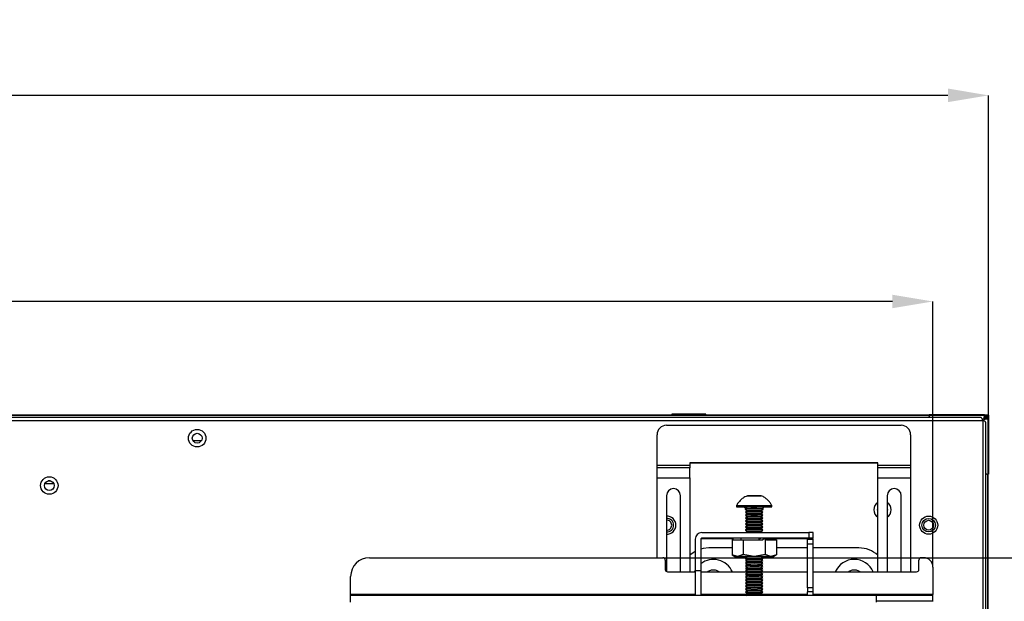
# Model space of a CAD drawing. Header units: millimetres. Extents: x 256 to 1374, y 313 to 1176.
# Tile 60 of 212: x 748 to 859, y 792 to 858. Entities that reach past the tile are written whole.
import ezdxf

# ---------------------------------------------------------------- set-up
doc = ezdxf.new("R2010")
doc.units = ezdxf.units.MM
doc.header["$PDSIZE"] = -1
doc.styles.add('SLDTEXTSTYLE0', font='ARIAL.TTF', dxfattribs={"width": 0.948})
doc.dimstyles.new('SLDDIMSTYLE0', dxfattribs={"dimtxt": 5.650301, "dimasz": 4.572, "dimexe": 0, "dimexo": 0.0625, "dimgap": 1.412575, "dimtad": 0, "dimtih": 1, "dimtoh": 1, "dimlfac": 3, "dimrnd": 1e-09, "dimzin": 12, "dimdsep": 46, "dimtxsty": 'SLDTEXTSTYLE0', "dimsah": 1, "dimcen": 0.09, "dimadec": 0, "dimazin": 3, "dimtfac": 1, "dimtofl": 0, "dimtmove": 0, "dimatfit": 3, "dimfxl": 1, "dimfrac": 2, "dimtolj": 1, "dimtzin": 12, "dimarcsym": 0})
doc.dimstyles.new('SLDDIMSTYLE1', dxfattribs={"dimtxt": 5.650301, "dimasz": 4.572, "dimexe": 0, "dimexo": 0.0625, "dimgap": 1.412575, "dimtad": 0, "dimtih": 1, "dimtoh": 1, "dimdec": 1, "dimlfac": 3, "dimrnd": 1e-09, "dimzin": 12, "dimdsep": 46, "dimtxsty": 'SLDTEXTSTYLE0', "dimsah": 1, "dimcen": 0.09, "dimadec": 0, "dimazin": 3, "dimtfac": 1, "dimtofl": 0, "dimtmove": 0, "dimatfit": 3, "dimfxl": 1, "dimfrac": 2, "dimtolj": 1, "dimtzin": 12, "dimarcsym": 0})

# ---------------------------------------------------------------- blocks, each defined once
blk = doc.blocks.new('*D26')
at = {"color": 0, "linetype": 'Continuous', "lineweight": -2}
for p, q in [((453.56, 813.4), (453.56, 849.36)), ((458.13, 849.36), (642.49, 849.36)), ((852.64, 849.36), (668.28, 849.36)), ((857.22, 813.4), (857.22, 849.36))]:
    blk.add_line(p, q, dxfattribs=at)
at = {"color": 0}
for points in [[(458.13, 850.13), (458.13, 848.6), (453.56, 849.36)], [(852.64, 848.6), (852.64, 850.13), (857.22, 849.36)]]:
    blk.add_solid(points, dxfattribs=at)
at = {"layer": 'Defpoints', "color": 0}
for p in [(857.22, 849.36), (453.56, 813.33), (857.22, 813.33)]:
    blk.add_point(p, dxfattribs=at)
at = {"color": 0, "lineweight": 0, "insert": (655.39, 857.78), "char_height": 5.65, "attachment_point": 2, "style": 'SLDTEXTSTYLE0'}
blk.add_mtext('\\A1;1210.5\\P(47.66)', dxfattribs=at)
blk = doc.blocks.new('*D27')
at = {"color": 0, "linetype": 'Continuous', "lineweight": -2}
for p, q in [((459.81, 796.28), (459.81, 826.14)), ((464.39, 826.14), (642.49, 826.14)), ((846.39, 826.14), (668.28, 826.14)), ((850.96, 796.28), (850.96, 826.14))]:
    blk.add_line(p, q, dxfattribs=at)
at = {"color": 0}
for points in [[(464.39, 826.9), (464.39, 825.38), (459.81, 826.14)], [(846.39, 825.38), (846.39, 826.9), (850.96, 826.14)]]:
    blk.add_solid(points, dxfattribs=at)
at = {"layer": 'Defpoints', "color": 0}
for p in [(850.96, 826.14), (459.81, 796.21), (850.96, 796.21)]:
    blk.add_point(p, dxfattribs=at)
at = {"color": 0, "lineweight": 0, "insert": (655.39, 834.56), "char_height": 5.65, "attachment_point": 2, "style": 'SLDTEXTSTYLE0'}
blk.add_mtext('\\A1;1173.4\\P(46.20)', dxfattribs=at)
blk = doc.blocks.new('*D29')
at = {"color": 0, "linetype": 'Continuous', "lineweight": -2}
for p, q in [((820.59, 797.27), (914.37, 797.27)), ((914.37, 792.7), (914.37, 713.16)), ((914.37, 613.95), (914.37, 693.49)), ((820.6, 609.38), (914.37, 609.38))]:
    blk.add_line(p, q, dxfattribs=at)
at = {"color": 0}
for points in [[(915.13, 792.7), (913.6, 792.7), (914.37, 797.27)], [(913.6, 613.95), (915.13, 613.95), (914.37, 609.38)]]:
    blk.add_solid(points, dxfattribs=at)
at = {"layer": 'Defpoints', "color": 0}
for p in [(820.53, 797.27), (820.53, 609.38), (914.37, 609.38)]:
    blk.add_point(p, dxfattribs=at)
at = {"color": 0, "lineweight": 0, "insert": (914.37, 711.75), "char_height": 5.65, "attachment_point": 2, "style": 'SLDTEXTSTYLE0'}
blk.add_mtext('\\A1;563.7\\P(22.19)', dxfattribs=at)

msp = doc.modelspace()

# ---------------------------------------------------------------- linework, layer by layer
at = {"color": 7, "linetype": 'Continuous', "lineweight": 30}
for p, q in [((850.5216, 813.3353), (677.9086, 813.3353)), ((850.5216, 813.2886), (677.9102, 813.2886)), ((821.5269, 813.4413), (821.5269, 813.4146)), ((825.3602, 813.4413), (821.5269, 813.4413)), ((821.5269, 813.4146), (825.3602, 813.4146)), ((825.3602, 813.4146), (825.3602, 813.4413)), ((850.5216, 813.362), (850.5216, 813.3086)), ((856.7666, 813.362), (850.5216, 813.362)), ((850.5216, 813.3086), (850.5216, 813.1838)), ((856.7492, 813.3086), (850.5216, 813.3086)), ((857.0769, 813.312), (856.7504, 813.312)), ((856.7666, 813.362), (856.7666, 813.3353)), ((856.7666, 813.362), (857.1882, 813.362)), ((857.1882, 813.3353), (856.7666, 813.3353)), ((857.0769, 813.3353), (857.0769, 813.312)), ((857.1882, 813.362), (857.1882, 813.3353)), ((857.2152, 813.335), (857.1886, 813.335)), ((857.2152, 813.335), (857.2152, 812.9138)), ((454.1836, 812.7353), (856.5902, 812.7353)), ((856.3545, 813.0686), (454.4193, 813.0686)), ((820.9302, 812.1918), (847.3886, 812.1918)), ((850.5432, 813.0686), (850.5216, 813.1838)), ((857.0038, 812.8688), (856.5371, 812.8688)), ((856.5902, 812.7353), (856.5902, 586.762)), ((856.9102, 813.172), (856.7216, 813.172)), ((856.7216, 812.6838), (856.7216, 813.1505)), ((856.7216, 813.072), (856.7436, 813.072)), ((856.7436, 812.9386), (856.7216, 812.9386)), ((856.7216, 812.872), (856.7436, 812.872)), ((857.0786, 813.2253), (856.7276, 813.2253)), ((856.7436, 813.072), (856.9102, 813.072)), ((856.7436, 813.072), (856.7436, 812.9386)), ((856.7436, 812.9386), (856.7436, 812.872)), ((856.9102, 812.9386), (856.7436, 812.9386)), ((856.7436, 812.872), (856.8436, 812.872)), ((856.9102, 812.9386), (856.8436, 812.872)), ((856.9102, 813.1053), (856.9102, 813.072)), ((856.9102, 812.9386), (856.9102, 813.072)), ((856.9236, 586.9977), (856.9236, 812.4996)), ((857.1619, 812.8964), (857.0038, 812.8688)), ((857.0786, 812.8819), (857.0786, 813.2253)), ((857.1619, 812.8964), (857.1619, 806.6688)), ((857.2152, 812.9138), (857.1886, 812.9138)), ((857.2152, 812.9138), (857.2152, 806.6688)), ((819.8719, 807.6425), (819.8719, 811.1335)), ((848.4469, 811.1335), (848.4469, 807.6425)), ((767.5603, 810.4919), (768.5468, 810.4919)), ((844.7427, 807.9586), (823.5761, 807.9586)), ((823.5761, 807.9586), (823.5761, 807.6425)), ((823.5761, 807.9535), (844.7427, 807.9535)), ((844.7427, 807.6425), (844.7427, 807.9586)), ((823.5761, 807.6425), (819.8719, 807.6425)), ((819.8719, 807.39), (819.8719, 807.6425)), ((823.5761, 807.39), (819.8719, 807.39)), ((819.8719, 806.2569), (819.8719, 807.39)), ((823.5761, 807.6425), (823.5761, 807.39)), ((823.5761, 806.2569), (823.5761, 807.39)), ((848.4469, 807.6425), (844.7427, 807.6425)), ((844.7427, 807.39), (844.7427, 807.6425)), ((848.4469, 807.39), (844.7427, 807.39)), ((844.7427, 806.2569), (844.7427, 807.39)), ((848.4469, 807.6425), (848.4469, 807.39)), ((848.4469, 807.39), (848.4469, 806.2569)), ((857.0371, 806.6688), (856.9236, 806.6901)), ((857.0371, 806.6688), (857.1619, 806.6688)), ((857.1419, 592.829), (857.1419, 806.6688)), ((857.1886, 592.829), (857.1886, 806.6688)), ((751.8979, 805.6053), (750.8759, 805.6053)), ((751.5073, 805.9386), (751.2665, 805.9386)), ((819.8719, 797.273), (819.8719, 806.2569)), ((819.8719, 806.2569), (823.5761, 806.2569)), ((823.5761, 806.2569), (823.5761, 795.6855)), ((844.7427, 795.6855), (844.7427, 806.2569)), ((844.7427, 806.2569), (848.4469, 806.2569)), ((848.4469, 806.2569), (848.4469, 795.6855)), ((820.9302, 804.2624), (820.9302, 795.7185)), ((822.5177, 795.6855), (822.5177, 804.2624)), ((830.4397, 804.2481), (830.0491, 804.2443)), ((830.0491, 804.2443), (830.4283, 804.2405)), ((830.4283, 804.2405), (831.1981, 804.2404)), ((831.2095, 804.2481), (830.4397, 804.2481)), ((831.1981, 804.2404), (831.5886, 804.2442)), ((831.5886, 804.2442), (831.2095, 804.2481)), ((845.8011, 804.2624), (845.8011, 795.6855)), ((847.3886, 795.6855), (847.3886, 804.2624)), ((828.8189, 803.1185), (828.8189, 802.9919)), ((829.8189, 802.7919), (829.8189, 802.7336)), ((829.8189, 802.7336), (830.0688, 802.5586)), ((830.0689, 802.5586), (829.8309, 802.3919)), ((829.8309, 802.3918), (830.0688, 802.2252)), ((830.0689, 802.2253), (829.8309, 802.0586)), ((831.5689, 802.5586), (831.8188, 802.7336)), ((831.8069, 802.3919), (831.5689, 802.5586)), ((831.5689, 802.2252), (831.8069, 802.3918)), ((831.8069, 802.0586), (831.5689, 802.2253)), ((831.8189, 802.7336), (831.8189, 802.7919)), ((832.8189, 802.9919), (832.8189, 803.1185)), ((829.8309, 802.0585), (830.0688, 801.8919)), ((830.0689, 801.8919), (829.8309, 801.7253)), ((829.8309, 801.7252), (830.0688, 801.5586)), ((830.0689, 801.5586), (829.8309, 801.392)), ((829.8309, 801.3919), (830.0688, 801.2252)), ((830.0689, 801.2253), (829.8309, 801.0586)), ((829.8309, 801.0585), (830.0688, 800.8919)), ((831.5689, 801.8919), (831.8069, 802.0585)), ((831.8069, 801.7253), (831.5689, 801.8919)), ((831.5689, 801.5586), (831.8069, 801.7252)), ((831.8069, 801.392), (831.5689, 801.5586)), ((831.5689, 801.2252), (831.8069, 801.3919)), ((831.8069, 801.0586), (831.5689, 801.2253)), ((831.5689, 800.8919), (831.8069, 801.0585)), ((824.9305, 800.115), (836.9587, 800.115)), ((830.0689, 800.892), (829.8309, 800.7253)), ((829.8309, 800.7252), (830.0688, 800.5586)), ((830.0689, 800.5586), (829.8309, 800.392)), ((829.8309, 800.3919), (830.0688, 800.2253)), ((830.0689, 800.2253), (829.9113, 800.115)), ((831.8069, 800.7253), (831.5689, 800.892)), ((831.5689, 800.5586), (831.8069, 800.7252)), ((831.8069, 800.392), (831.5689, 800.5586)), ((831.5689, 800.2253), (831.8069, 800.3919)), ((831.7264, 800.115), (831.5689, 800.2253)), ((836.9587, 800.115), (836.9587, 799.4825)), ((837.4667, 799.4796), (837.4667, 800.1121)), ((824.1711, 799.3555), (824.1711, 795.8094)), ((824.8035, 799.3555), (824.8035, 795.8094)), ((836.9587, 799.4825), (824.9305, 799.4825)), ((824.9305, 799.4825), (824.9305, 799.4372)), ((824.9305, 799.4372), (828.317, 799.4372)), ((828.317, 799.4689), (828.3574, 799.4693)), ((828.317, 799.4689), (828.317, 797.6075)), ((828.3574, 799.4693), (828.4662, 799.2821)), ((829.3038, 799.4693), (828.3574, 799.4693)), ((828.4662, 799.2821), (829.5679, 799.293)), ((829.3022, 799.4715), (829.3022, 799.4693)), ((829.5679, 799.293), (829.5679, 797.6199)), ((829.5679, 799.293), (831.7715, 799.293)), ((831.989, 799.4813), (831.5158, 799.4767)), ((831.7715, 799.293), (831.989, 799.4813)), ((831.989, 799.4813), (832.0698, 799.4813)), ((832.0698, 799.4813), (832.0698, 797.6199)), ((832.0698, 799.4813), (832.1102, 799.481)), ((832.1102, 799.481), (832.219, 799.2915)), ((832.219, 799.2915), (833.3207, 799.2806)), ((832.3356, 799.2904), (832.3356, 799.4715)), ((832.3356, 799.4372), (836.9587, 799.4372)), ((833.3207, 799.2806), (833.3207, 797.6075)), ((836.8342, 799.3466), (837.4667, 799.3466)), ((836.8342, 798.8415), (836.8342, 799.3466)), ((836.8342, 798.8415), (837.4667, 798.8415)), ((836.8342, 793.8696), (836.8342, 798.8415)), ((837.4667, 799.4401), (837.4667, 799.4796)), ((837.4667, 798.8415), (837.4667, 799.3466)), ((837.4667, 793.8696), (837.4667, 798.8415)), ((828.317, 798.3736), (825.6927, 798.3736)), ((836.8342, 798.3736), (833.3207, 798.3736)), ((842.6261, 798.3736), (837.4667, 798.3736)), ((787.4604, 797.273), (820.529, 797.273)), ((820.7936, 797.0084), (820.7936, 795.9501)), ((828.9425, 797.4202), (828.317, 797.6075)), ((828.3313, 797.5992), (828.6523, 797.4139)), ((829.5679, 797.6199), (828.9425, 797.4202)), ((830.8189, 797.4264), (829.5679, 797.6199)), ((829.8647, 797.4157), (829.8309, 797.392)), ((829.8309, 797.3919), (830.0688, 797.2253)), ((830.0689, 797.2253), (829.8309, 797.0587)), ((829.8309, 797.0586), (830.0688, 796.892)), ((830.0689, 796.892), (829.8309, 796.7254)), ((829.8309, 796.7253), (830.0688, 796.5587)), ((832.0698, 797.6199), (830.8189, 797.4264)), ((831.5689, 797.2253), (831.8069, 797.3919)), ((831.8069, 797.0587), (831.5689, 797.2253)), ((831.5689, 796.892), (831.8069, 797.0586)), ((831.8069, 796.7254), (831.5689, 796.892)), ((831.5689, 796.5587), (831.8069, 796.7253)), ((831.8069, 797.392), (831.7731, 797.4157)), ((831.7914, 797.4029), (831.9022, 797.4032)), ((832.6953, 797.4202), (832.0698, 797.6199)), ((833.3207, 797.6075), (832.6953, 797.4202)), ((832.9854, 797.4139), (833.3351, 797.6157)), ((849.3729, 795.9501), (849.3729, 797.0084)), ((849.902, 797.273), (849.6374, 797.273)), ((821.0582, 795.6855), (824.1711, 795.6855)), ((824.8035, 795.8094), (824.1711, 795.8094)), ((824.1711, 795.8094), (824.1711, 793.0019)), ((824.8035, 795.8094), (824.8035, 793.0019)), ((824.8035, 795.6855), (829.8876, 795.6855)), ((830.0689, 796.5587), (829.8309, 796.392)), ((829.8309, 796.3919), (830.0688, 796.2253)), ((830.0689, 796.2254), (829.8309, 796.0587)), ((829.8309, 796.0586), (830.0688, 795.892)), ((830.0689, 795.892), (829.8309, 795.7254)), ((829.8309, 795.7253), (830.0688, 795.5587)), ((830.0689, 795.5587), (829.8309, 795.3921)), ((831.1994, 796.229), (831.3202, 796.3969)), ((831.8069, 796.392), (831.5689, 796.5587)), ((831.5689, 796.2253), (831.8069, 796.3919)), ((831.8069, 796.0587), (831.5689, 796.2254)), ((831.5689, 795.892), (831.8069, 796.0586)), ((831.8069, 795.7254), (831.5689, 795.892)), ((831.5689, 795.5587), (831.8069, 795.7253)), ((831.8069, 795.3921), (831.5689, 795.5587)), ((831.7501, 795.6855), (836.8342, 795.6855)), ((837.4667, 795.6855), (849.1083, 795.6855)), ((850.9604, 796.2147), (850.9604, 793.1117)), ((785.3437, 793.1117), (785.3437, 795.1564)), ((829.8309, 795.392), (830.0688, 795.2253)), ((830.0689, 795.2254), (829.8309, 795.0587)), ((829.8309, 795.0586), (830.0688, 794.892)), ((830.0689, 794.892), (829.8309, 794.7254)), ((829.8309, 794.7253), (830.0688, 794.5587)), ((830.0689, 794.5587), (829.8309, 794.3921)), ((829.8309, 794.392), (830.0688, 794.2254)), ((831.5689, 795.2253), (831.8069, 795.392)), ((831.8069, 795.0587), (831.5689, 795.2254)), ((831.5689, 794.892), (831.8069, 795.0586)), ((831.8069, 794.7254), (831.5689, 794.892)), ((831.5689, 794.5587), (831.8069, 794.7253)), ((831.8069, 794.3921), (831.5689, 794.5587)), ((831.5689, 794.2254), (831.8069, 794.392)), ((830.0689, 794.2254), (829.8309, 794.0587)), ((829.8309, 794.0586), (830.0688, 793.892)), ((830.0689, 793.8921), (829.8309, 793.7254)), ((829.8309, 793.7253), (830.0688, 793.5587)), ((830.0689, 793.5587), (829.8309, 793.3921)), ((829.8309, 793.392), (830.0688, 793.2254)), ((831.1994, 794.2291), (831.3202, 794.0636)), ((831.8069, 794.0587), (831.5689, 794.2254)), ((831.5689, 793.892), (831.8069, 794.0586)), ((831.8069, 793.7254), (831.5689, 793.8921)), ((831.5689, 793.5587), (831.8069, 793.7253)), ((831.8069, 793.3921), (831.5689, 793.5587)), ((831.5689, 793.2254), (831.8069, 793.392)), ((837.4667, 793.8696), (836.8342, 793.8696)), ((836.8342, 793.8696), (836.8342, 793.4404)), ((837.4667, 793.4404), (836.8342, 793.4404)), ((836.8342, 793.0019), (836.8342, 793.4404)), ((837.4667, 793.4404), (837.4667, 793.8696)), ((837.4667, 793.0019), (837.4667, 793.4404)), ((785.3437, 793.0019), (785.3437, 793.1117)), ((844.6104, 793.0019), (785.3437, 793.0019)), ((785.3437, 792.2468), (785.3437, 793.0019)), ((829.8826, 793.0949), (829.9756, 793.0019)), ((830.0689, 793.2254), (829.8827, 793.095)), ((831.7551, 793.095), (831.5689, 793.2254)), ((831.6621, 793.0019), (831.7551, 793.0949)), ((844.6104, 792.2468), (844.6104, 793.0019)), ((850.9604, 793.0019), (844.6104, 793.0019)), ((850.9604, 792.3695), (844.6104, 792.3695)), ((850.9604, 793.0019), (850.9604, 793.1117)), ((850.9604, 792.3695), (850.9604, 793.0019)), ((850.9604, 792.353), (850.9604, 792.3695))]:
    msp.add_line(p, q, dxfattribs=at)
at = {"color": 8, "linetype": 'Continuous', "lineweight": 30}
for p, q in [((856.7216, 813.1053), (856.9102, 813.1053)), ((824.1711, 793.1117), (785.3437, 793.1117)), ((829.9065, 793.1117), (824.8035, 793.1117)), ((836.8342, 793.1117), (831.7312, 793.1117)), ((850.9604, 793.1117), (837.4667, 793.1117))]:
    msp.add_line(p, q, dxfattribs=at)
at = {"color": 7, "linetype": 'Continuous', "lineweight": 30, "flags": 128}
for points in [[(829.6299, 802.9827), (829.4991, 802.9833), (829.1668, 802.9854), (828.9384, 802.988), (828.8281, 802.9908), (828.8429, 802.9937), (828.9819, 802.9964), (829.2362, 802.9989), (829.5901, 803.0009), (830.0211, 803.0024), (830.5023, 803.0032), (831.0033, 803.0033), (831.4928, 803.0027), (831.9399, 803.0014), (832.3166, 802.9995), (832.5992, 802.9971), (832.7699, 802.9944), (832.818, 802.9915), (832.7405, 802.9887), (832.5423, 802.9861), (832.5423, 802.9861)], [(829.6528, 802.9904), (829.638, 802.9908), (829.6517, 802.9897), (829.6867, 802.9845), (829.706, 802.9796), (829.725, 802.9728), (829.7341, 802.9685), (829.7429, 802.9636), (829.7514, 802.9582), (829.7595, 802.952), (829.7743, 802.9379), (829.7871, 802.9214), (829.8061, 802.8818), (829.8189, 802.7919), (829.8189, 802.7919)], [(829.8309, 802.3918), (829.8474, 802.3929), (829.9675, 802.3948)], [(832.5423, 802.9861), (832.2358, 802.9838), (831.8998, 802.9822)], [(844.7427, 802.5187), (844.7219, 802.6686), (844.7427, 802.8186)], [(845.8011, 802.8186), (845.8219, 802.6686), (845.8011, 802.5187)], [(829.8309, 801.7252), (829.8474, 801.7263), (829.9675, 801.7281)], [(829.8309, 801.3919), (829.8474, 801.3929), (829.9675, 801.3948)], [(829.8309, 801.0585), (829.8474, 801.0596), (829.9675, 801.0614)], [(829.8309, 800.7252), (829.8474, 800.7263), (829.9675, 800.7281)], [(829.8309, 800.3919), (829.8474, 800.393), (829.9675, 800.3948)], [(832.4022, 799.4689), (832.3435, 799.4665), (832.3356, 799.4663)], [(824.1711, 797.9852), (823.9288, 797.8385), (823.5761, 797.5651)], [(825.6927, 798.3736), (825.0733, 798.3126), (824.8035, 798.2466)], [(828.9425, 797.4202), (828.8171, 797.4187), (828.726, 797.4172), (828.6708, 797.4156), (828.6522, 797.414), (828.6708, 797.4124), (828.726, 797.4108), (828.8171, 797.4092), (828.9425, 797.4078)], [(829.8599, 797.4124), (829.8418, 797.4127), (829.8274, 797.4147)], [(829.8309, 797.3919), (829.8474, 797.393), (829.9675, 797.3948)], [(829.8309, 797.0586), (829.8474, 797.0597), (829.9675, 797.0615)], [(829.8309, 796.7253), (829.8474, 796.7264), (829.9675, 796.7282)], [(831.6849, 797.4168), (831.803, 797.415), (831.805, 797.413), (831.7778, 797.4124)], [(832.6953, 797.4078), (832.8206, 797.4092), (832.9117, 797.4108), (832.967, 797.4124), (832.9855, 797.414), (832.967, 797.4156), (832.9117, 797.4172), (832.8206, 797.4187), (832.6953, 797.4202)], [(824.1711, 795.8615), (824.1281, 795.7784), (824.0849, 795.6855)], [(829.8309, 796.0586), (829.8474, 796.0597), (829.9675, 796.0615)], [(829.8309, 795.7253), (829.8474, 795.7264), (829.9675, 795.7282)], [(829.8309, 795.392), (829.8474, 795.393), (829.9675, 795.3949)], [(829.8309, 795.0586), (829.8474, 795.0597), (829.9675, 795.0616)], [(829.8309, 794.7253), (829.8474, 794.7264), (829.9675, 794.7282)], [(829.8309, 794.392), (829.8474, 794.393), (829.9675, 794.3949)], [(829.8309, 793.7253), (829.8474, 793.7264), (829.9675, 793.7282)], [(829.8309, 793.392), (829.8474, 793.3931), (829.9675, 793.3949)], [(829.8826, 793.0949), (829.895, 793.0958), (830.0121, 793.0977)]]:
    msp.add_lwpolyline(points, dxfattribs=at)
at = {"color": 8, "linetype": 'Continuous', "lineweight": 30, "flags": 128}
msp.add_lwpolyline([(829.9572, 802.7948), (829.8356, 802.7929), (829.8189, 802.7919)], dxfattribs=at)
at = {"color": 7, "linetype": 'Continuous', "lineweight": 30}
for centre, radius in [((768.0536, 810.7353), 0.9833), ((768.0536, 810.7353), 0.55), ((751.3869, 805.402), 0.9833), ((751.3869, 805.402), 0.55), ((850.4769, 800.9386), 1.0167), ((850.4769, 800.9386), 0.7562), ((850.4769, 800.9386), 0.55)]:
    msp.add_circle(centre, radius, dxfattribs=at)
for centre, radius, start, end in [((857.1882, 813.1505), 0.4667, 160.195511, 180), ((857.1882, 813.335), 0.027, 0.000887, 90), ((857.1882, 813.335), 0.000333, 0.130357, 90), ((820.9302, 811.1335), 1.0583, 89.999399, 179.998987), ((847.3886, 811.1335), 1.0583, 0.001013, 90.000601), ((821.724, 804.2624), 0.7937, 0.000276, 179.999724), ((821.724, 804.2574), 0.7937, 0.000037, 179.999963), ((846.5948, 804.2624), 0.7937, 0.000276, 179.999724), ((846.5948, 804.2574), 0.7937, 0.000037, 179.999963), ((830.8189, 671.1155), 132.0182, 89.131976, 90.868024), ((830.8189, 745.2458), 57.4964, 89.003482, 90.996518), ((830.7628, 724.0651), 78.3337, 89.236317, 90.581731), ((830.8189, 757.2968), 45.268, 89.050711, 90.949289), ((830.8189, 755.9049), 46.3264, 89.072401, 90.927599), ((820.9769, 800.9386), 1.0167, 0, 92.630895), ((820.9769, 800.9386), 0.7562, 0, 93.537911), ((820.9769, 800.9386), 0.55, 0, 94.867312), ((830.8189, 746.0728), 55.9945, 88.98899, 91.01101), ((830.763, 723.5187), 78.2135, 89.235283, 90.582765), ((830.7632, 723.0627), 78.3361, 89.236647, 90.582019), ((830.7632, 722.7294), 78.3361, 89.236647, 90.582019), ((830.8189, 755.416), 46.482, 89.075507, 90.924493), ((830.8189, 755.135), 46.4297, 89.074465, 90.925535), ((830.8189, 754.905), 46.3264, 89.072401, 90.927599), ((820.9769, 800.9386), 1.0167, 267.369105, 0), ((820.9769, 800.9386), 0.7562, 266.462089, 0), ((820.9769, 800.9386), 0.55, 265.132688, 0), ((824.9305, 799.3555), 0.7595, 89.999757, 179.998744), ((830.7632, 722.396), 78.3361, 89.236647, 90.582019), ((830.7628, 722.0651), 78.3337, 89.236317, 90.581731), ((830.8189, 754.5716), 46.3264, 89.072401, 90.927599), ((830.8189, 754.2383), 46.3264, 89.072401, 90.927599), ((830.8189, 753.905), 46.3264, 89.072401, 90.927599), ((837.0862, 778.0311), 22.0842, 89.012713, 90.330705), ((824.9305, 799.3555), 0.127, 89.996001, 180.003999), ((824.9305, 799.3102), 0.127, 90.000505, 179.999495), ((830.8084, 681.0457), 118.4336, 89.630166, 90.760928), ((832.1019, 790.8401), 8.6341, 88.006785, 89.918939), ((837.0858, 777.3381), 22.1448, 89.014516, 90.328903), ((837.0864, 821.4837), 22.0468, 269.668176, 270.988405), ((842.6261, 795.1986), 3.175, 48.189685, 90), ((787.4603, 795.1564), 2.1167, 89.999515, 179.999409), ((820.5291, 797.0084), 0.2646, 359.999565, 90.002587), ((826.2219, 794.7486), 2.3333, 23.674348, 127.436113), ((830.6158, 575.2665), 222.16, 89.947624, 90.431551), ((830.1771, 942.9214), 145.5189, 269.51389, 269.857653), ((830.2105, 778.2842), 19.1344, 89.975843, 91.14734), ((830.7628, 719.0652), 78.3337, 89.236317, 90.581731), ((830.7628, 718.7318), 78.3337, 89.236317, 90.581731), ((830.7629, 718.4664), 78.2658, 89.235734, 90.582314), ((830.8189, 750.905), 46.3264, 89.072401, 90.927599), ((830.8189, 750.5717), 46.3264, 89.072401, 90.927599), ((830.7989, 667.0432), 130.3767, 89.610645, 90.255049), ((831.022, 575.2656), 222.1608, 89.568449, 90.052379), ((831.5509, 928.038), 130.6352, 270.154069, 270.501906), ((842.0969, 794.7486), 2.3333, 23.674348, 156.325652), ((849.6374, 797.0084), 0.2646, 89.999245, 179.998603), ((849.9021, 796.2147), 1.0583, 359.99932, 90.001218), ((821.0582, 795.9501), 0.2646, 179.999235, 270.002916), ((830.8032, 727.5771), 68.8217, 89.569595, 90.809522), ((830.763, 717.8521), 78.2135, 89.235283, 90.582765), ((830.7632, 717.3961), 78.3361, 89.236647, 90.582019), ((830.8189, 750.2384), 46.3264, 89.072401, 90.927599), ((830.7863, 749.2949), 46.9359, 89.495717, 90.875836), ((830.8189, 749.4684), 46.4297, 89.074465, 90.925535), ((830.8189, 749.2384), 46.3264, 89.072401, 90.927599), ((831.28, 785.7348), 10.4946, 88.422956, 90.439979), ((831.4044, 780.3522), 16.0448, 88.562599, 90.300645), ((849.1083, 795.9501), 0.2646, 269.998021, 359.999827), ((830.7632, 717.0628), 78.3361, 89.236647, 90.582019), ((830.7626, 716.6265), 78.4391, 89.237221, 90.580827), ((830.7628, 716.3985), 78.3337, 89.236317, 90.581731), ((830.7628, 716.0652), 78.3337, 89.236317, 90.581731), ((830.8189, 748.9051), 46.3264, 89.072401, 90.927599), ((830.8189, 748.5717), 46.3264, 89.072401, 90.927599), ((830.7854, 747.9315), 46.6328, 89.49123, 90.880322), ((831.2811, 784.1746), 10.3882, 88.412625, 90.45031), ((830.8032, 725.2438), 68.8217, 89.569595, 90.809522), ((830.763, 715.5188), 78.2135, 89.235283, 90.582765), ((830.763, 715.1855), 78.2135, 89.235283, 90.582765), ((830.7854, 747.5981), 46.6328, 89.49123, 90.880322), ((830.8189, 747.5717), 46.3264, 89.072401, 90.927599), ((830.8189, 747.2384), 46.3264, 89.072401, 90.927599), ((831.284, 784.3261), 9.9033, 88.351954, 90.489412), ((831.4087, 778.7674), 15.2964, 88.508378, 90.331478), ((830.7733, 723.2127), 69.8891, 89.195055, 90.624037), ((830.8189, 747.8646), 45.3669, 89.052781, 90.947219)]:
    msp.add_arc(centre, radius, start, end, dxfattribs=at)
at = {"color": 8, "linetype": 'Continuous', "lineweight": 30}
for centre, radius, start, end in [((845.2719, 802.6686), 0.9833, 122.556811, 237.443189), ((845.2719, 802.6686), 0.9833, 302.556811, 57.443189), ((830.7633, 723.019), 79.7798, 89.241889, 90.578953)]:
    msp.add_arc(centre, radius, start, end, dxfattribs=at)
at = {"color": 7, "linetype": 'Continuous', "lineweight": 30}
for major_axis, ratio, start_param, end_param in [((1.5167, 0), 0.99425521, 3.18776291, 3.31275688), ((1.4663, 1.4614), 0.2652835, 4.80633144, 4.93132541)]:
    msp.add_ellipse((830.8189, 799.5389), major_axis=major_axis, ratio=ratio, start_param=start_param, end_param=end_param, dxfattribs=at)
for points, knots in [([(856.7492, 813.3086), (856.7503, 813.3147), (856.7525, 813.3269), (856.7562, 813.3431), (856.76, 813.3552), (856.7635, 813.3612), (856.7658, 813.3617), (856.7666, 813.362)], [0, 0, 0, 0, 0.21714321, 0.43446183, 0.65270478, 0.87204834, 1, 1, 1, 1]), ([(856.7492, 813.3086), (856.7504, 813.3118), (856.7527, 813.3183), (856.7565, 813.3266), (856.7606, 813.3326), (856.764, 813.3351), (856.766, 813.3352), (856.7666, 813.3353)], [0, 0, 0, 0, 0.22592235, 0.45189326, 0.68067625, 0.91409956, 1, 1, 1, 1]), ([(857.1886, 812.9138), (857.1886, 812.9359), (857.1886, 812.9799), (857.1886, 813.0829), (857.1886, 813.2034), (857.1886, 813.2911), (857.1886, 813.335)], [0, 0, 0, 0, 0.2499955, 0.499994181, 0.749990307, 1, 1, 1, 1]), ([(856.5902, 812.7353), (856.5706, 812.779), (856.5313, 812.8663), (856.4724, 812.9765), (856.4135, 813.0536), (856.3742, 813.0636), (856.3545, 813.0686)], [0, 0, 0, 0, 0.24999138, 0.49999565, 0.75000048, 1, 1, 1, 1]), ([(856.9236, 812.4996), (856.9186, 812.5192), (856.9085, 812.5585), (856.8315, 812.6174), (856.7213, 812.6764), (856.6339, 812.7156), (856.5902, 812.7353)], [0, 0, 0, 0, 0.24999749, 0.49998369, 0.74998694, 1, 1, 1, 1]), ([(856.9102, 813.1053), (856.9102, 813.114), (856.9102, 813.1315), (856.9102, 813.1535), (856.9102, 813.169), (856.9102, 813.171), (856.9102, 813.172)], [0, 0, 0, 0, 0.24998915, 0.49997846, 0.74999097, 1, 1, 1, 1]), ([(857.2152, 812.9138), (857.2145, 812.9122), (857.2129, 812.909), (857.2008, 812.9046), (857.1831, 812.9003), (857.169, 812.8977), (857.1619, 812.8964)], [0, 0, 0, 0, 0.24738498, 0.49646665, 0.74731591, 1, 1, 1, 1]), ([(857.1886, 812.9138), (857.1882, 812.9122), (857.1874, 812.9091), (857.1814, 812.9046), (857.1726, 812.9003), (857.1655, 812.8977), (857.1619, 812.8964)], [0, 0, 0, 0, 0.25013286, 0.49994783, 0.75001843, 1, 1, 1, 1]), ([(857.1619, 808.222), (857.1654, 808.222), (857.1724, 808.222), (857.1812, 808.222), (857.1874, 808.222), (857.1882, 808.222), (857.1886, 808.222)], [0, 0, 0, 0, 0.25017151, 0.4999985, 0.7500157, 1, 1, 1, 1]), ([(857.1619, 806.6688), (857.1689, 806.6688), (857.1829, 806.6688), (857.2005, 806.6688), (857.2128, 806.6688), (857.2144, 806.6688), (857.2152, 806.6688)], [0, 0, 0, 0, 0.25016204, 0.49997666, 0.74998148, 1, 1, 1, 1]), ([(830.0531, 804.2313), (829.954, 804.1956), (829.7124, 804.1087), (829.3792, 803.8687), (829.0745, 803.5502), (828.8952, 803.2921), (828.8334, 803.1432), (828.8258, 803.1249)], [0, 0, 0, 0, 0.18568474, 0.45246363, 0.71511114, 0.96484572, 1, 1, 1, 1]), ([(832.8094, 803.1296), (832.8019, 803.1479), (832.7488, 803.2771), (832.5948, 803.5025), (832.339, 803.7982), (832.0061, 804.0468), (831.7446, 804.2002), (831.591, 804.2408), (831.5781, 804.2442)], [0, 0, 0, 0, 0.03475667, 0.24587111, 0.4760204, 0.72032383, 0.97654832, 1, 1, 1, 1]), ([(831.8529, 802.9884), (831.9024, 802.989), (832.0143, 802.9903), (832.0324, 802.9923), (831.9646, 802.9941), (831.8493, 802.9955), (831.67, 802.9968), (831.4341, 802.9979), (831.1607, 802.9985), (830.8755, 802.9988), (830.6027, 802.9987), (830.2973, 802.9982), (829.9993, 802.9971), (829.8505, 802.9959), (829.7848, 802.9954)], [0, 0, 0, 0, 0.09031782, 0.20456293, 0.27141973, 0.34393709, 0.42078548, 0.49999921, 0.57921309, 0.65606108, 0.72857807, 0.79543674, 0.90968096, 1, 1, 1, 1]), ([(829.7848, 802.9954), (829.8093, 802.9918), (829.8601, 802.9843), (829.9179, 802.93), (829.9515, 802.8626), (829.9553, 802.8168), (829.9572, 802.7948)], [0, 0, 0, 0, 0.27029063, 0.56244418, 0.78975141, 1, 1, 1, 1]), ([(831.8189, 802.7919), (831.8175, 802.8298), (831.8156, 802.8811), (831.8179, 802.9356), (831.8328, 802.9567), (831.8398, 802.9632), (831.8466, 802.9677), (831.8521, 802.9707), (831.8581, 802.9735), (831.8674, 802.9771), (831.8804, 802.9807), (831.9052, 802.9856), (831.9592, 802.9912), (832.006, 802.9915), (831.9945, 802.9911), (831.9901, 802.9909)], [0, 0, 0, 0, 0.31279319, 0.42351037, 0.44194055, 0.45681802, 0.46343845, 0.4699423, 0.47676415, 0.48436401, 0.50318057, 0.5284371, 0.60208285, 0.85139299, 1, 1, 1, 1]), ([(825.5546, 795.6855), (825.6115, 795.7293), (825.7726, 795.8531), (826.02, 795.9074), (826.3204, 795.9214), (826.6079, 795.8779), (826.8098, 795.7457), (826.9017, 795.6855)], [0, 0, 0, 0, 0.14793429, 0.418651, 0.50347764, 0.77419615, 1, 1, 1, 1]), ([(841.4296, 795.6855), (841.4865, 795.7293), (841.6476, 795.8531), (841.895, 795.9074), (842.1954, 795.9214), (842.4829, 795.8779), (842.6848, 795.7457), (842.7767, 795.6855)], [0, 0, 0, 0, 0.14793429, 0.418651, 0.50347764, 0.77419615, 1, 1, 1, 1])]:
    msp.add_open_spline(points, degree=3, knots=knots, dxfattribs=at)
at = {"color": 8, "linetype": 'Continuous', "lineweight": 30}
msp.add_open_spline([(829.7848, 802.9954), (829.7355, 802.9948), (829.6237, 802.9935), (829.6045, 802.9914), (829.6752, 802.9897), (829.7553, 802.9885), (829.8345, 802.988), (829.8553, 802.9879)], degree=3, knots=[0, 0, 0, 0, 0.24422804, 0.55315778, 0.73394503, 0.93003888, 1, 1, 1, 1], dxfattribs=at)

# ---------------------------------------------------------------- dimensions: what is measured, and where the dimension line sits
at = {"color": 7, "linetype": 'Continuous', "lineweight": 0}
for base, p1, p2, text, dimstyle, picture, middle in [((857.2152, 849.3639), (453.5586, 813.335), (857.2152, 813.335), '1210.5\\P(47.66)', 'SLDDIMSTYLE0', '*D26', (655.3869, 849.3639)), ((850.9604, 826.1413), (459.8134, 796.2147), (850.9604, 796.2147), '<>\\P(46.20)', 'SLDDIMSTYLE1', '*D27', (655.3869, 826.1413))]:
    dim = msp.add_linear_dim(base=base, p1=p1, p2=p2, text=text, dimstyle=dimstyle, dxfattribs=at)
    dim.commit()
    dim.dimension.update_dxf_attribs({"geometry": picture, "text_midpoint": middle, "dimtype": 160})
dim = msp.add_linear_dim(base=(914.3662, 609.3804), p1=(820.529, 797.273), p2=(820.5333, 609.3804), angle=90, text='<>\\P(22.19)', dimstyle='SLDDIMSTYLE1', dxfattribs=at)
dim.commit()
dim.dimension.update_dxf_attribs({"geometry": '*D29', "text_midpoint": (914.3662, 703.3267), "dimtype": 160})

doc.saveas('drawing.dxf')
